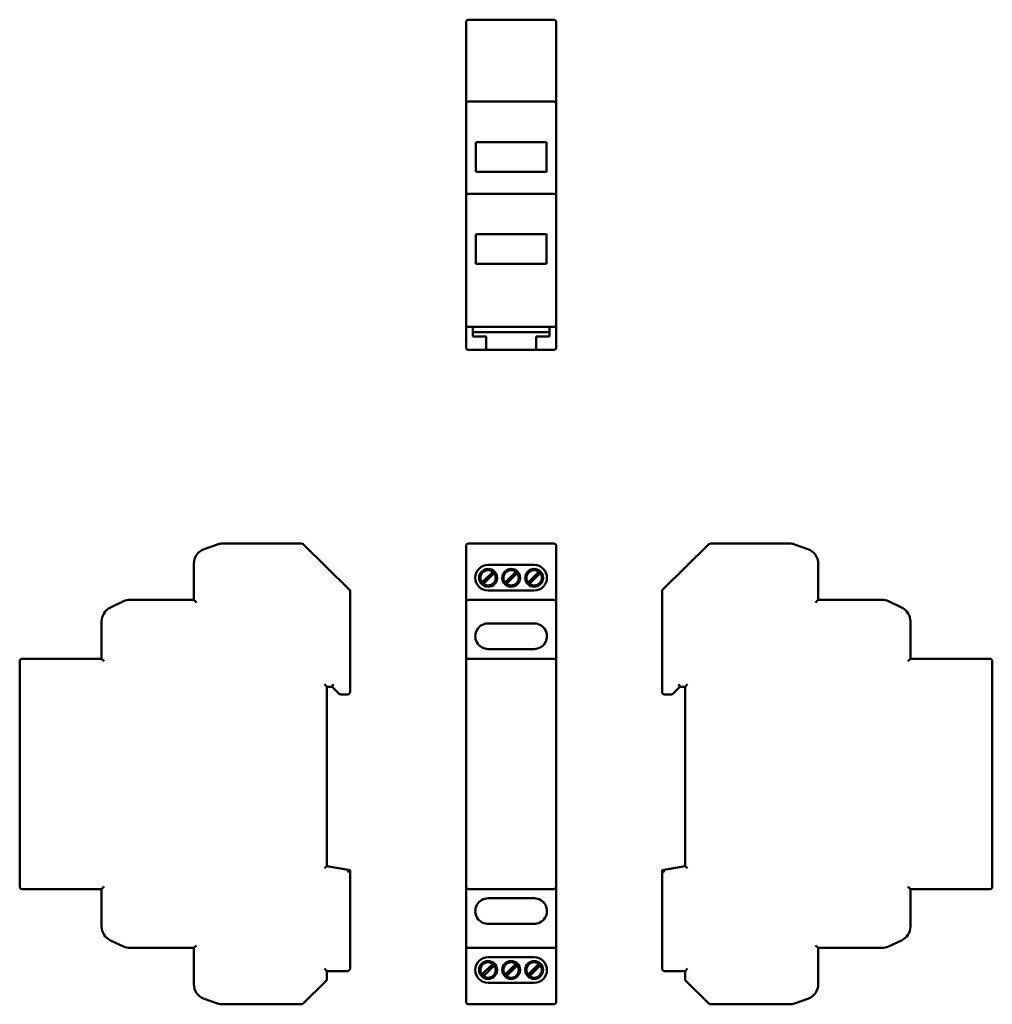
# Model space of a CAD drawing. Header units: millimetres. Extents: x 12 to 202, y 84 to 276.
import ezdxf

# ---------------------------------------------------------------- set-up
doc = ezdxf.new("R2010")
doc.units = ezdxf.units.MM
doc.layers.add('Viditelné hrany(CSN)', color=7, linetype='Continuous', lineweight=50)

msp = doc.modelspace()

# ---------------------------------------------------------------- linework, layer by layer
at = {"layer": 'Viditelné hrany(CSN)'}
for p, q in [((99.21, 259.57), (99.21, 275.57)), ((116.31, 276.07), (99.71, 276.07)), ((116.81, 259.57), (116.81, 275.57)), ((116.31, 260.07), (99.71, 260.07)), ((99.21, 258.13), (99.21, 259.57)), ((99.21, 258.13), (99.21, 255.56)), ((116.81, 259.57), (116.81, 258.13)), ((116.81, 255.56), (116.81, 258.13)), ((99.21, 254.5), (99.21, 255.56)), ((99.21, 254.5), (99.21, 241.57)), ((116.81, 255.56), (116.81, 254.5)), ((116.81, 241.57), (116.81, 254.5)), ((101.11, 252.17), (114.91, 252.17)), ((101.11, 246.37), (101.11, 252.17)), ((114.91, 252.17), (114.91, 246.37)), ((114.91, 246.37), (101.11, 246.37)), ((99.21, 239.9), (99.21, 241.57)), ((116.31, 242.07), (99.71, 242.07)), ((116.81, 241.57), (116.81, 239.9)), ((99.21, 239.9), (99.21, 237.29)), ((116.81, 237.29), (116.81, 239.9)), ((99.21, 236.46), (99.21, 237.29)), ((116.81, 237.29), (116.81, 236.46)), ((99.21, 236.46), (99.21, 221.07)), ((116.81, 221.07), (116.81, 236.46)), ((101.11, 234.17), (114.91, 234.17)), ((101.11, 228.37), (101.11, 234.17)), ((114.91, 234.17), (114.91, 228.37)), ((114.91, 228.37), (101.11, 228.37)), ((99.21, 221.07), (99.21, 216.57)), ((116.81, 216.57), (116.81, 221.07)), ((99.21, 212.07), (99.21, 216.57)), ((99.71, 216.07), (116.31, 216.07)), ((100.51, 214.17), (100.51, 216.07)), ((115.51, 214.17), (115.51, 216.07)), ((116.81, 212.07), (116.81, 216.57)), ((100.51, 215.07), (115.51, 215.07)), ((100.51, 214.17), (103.11, 214.17)), ((103.11, 212.07), (103.11, 214.17)), ((112.91, 212.07), (112.91, 214.17)), ((115.51, 214.17), (112.91, 214.17)), ((99.71, 211.57), (103.11, 211.57)), ((103.11, 212.07), (103.11, 211.57)), ((103.11, 211.57), (112.91, 211.57)), ((112.91, 211.57), (112.91, 212.07)), ((112.91, 211.57), (116.31, 211.57)), ((50.66, 173.6), (48.05, 172.67)), ((67.04, 173.77), (51.66, 173.77)), ((76.4, 164.81), (67.39, 173.62)), ((99.21, 173.12), (99.21, 173.27)), ((99.21, 173.12), (99.21, 172.2)), ((99.71, 173.77), (116.31, 173.77)), ((116.81, 173.27), (116.81, 173.12)), ((116.81, 172.2), (116.81, 173.12)), ((146.62, 173.62), (137.62, 164.81)), ((162.35, 173.77), (146.97, 173.77)), ((165.97, 172.67), (163.35, 173.6)), ((99.21, 169.84), (99.21, 172.2)), ((116.81, 172.2), (116.81, 169.84)), ((46.05, 169.84), (46.05, 162.77)), ((99.21, 169.84), (99.21, 162.27)), ((103.51, 169.57), (112.51, 169.57)), ((116.81, 162.27), (116.81, 169.84)), ((167.97, 162.77), (167.97, 169.84)), ((102.45, 166.29), (104.29, 168.13)), ((104.57, 167.84), (102.73, 166.01)), ((104.29, 168.13), (104.36, 168.2)), ((104.36, 168.2), (104.38, 168.22)), ((104.64, 167.91), (104.57, 167.84)), ((104.66, 167.94), (104.64, 167.91)), ((106.95, 166.29), (108.79, 168.13)), ((109.07, 167.84), (107.23, 166.01)), ((108.79, 168.13), (108.86, 168.2)), ((108.86, 168.2), (108.88, 168.22)), ((109.14, 167.91), (109.07, 167.84)), ((109.16, 167.94), (109.14, 167.91)), ((111.45, 166.29), (113.29, 168.13)), ((113.57, 167.84), (111.73, 166.01)), ((113.29, 168.13), (113.36, 168.2)), ((113.36, 168.2), (113.38, 168.22)), ((113.64, 167.91), (113.57, 167.84)), ((113.66, 167.94), (113.64, 167.91)), ((102.36, 166.2), (102.38, 166.22)), ((102.38, 166.22), (102.45, 166.29)), ((102.66, 165.94), (102.64, 165.91)), ((102.73, 166.01), (102.66, 165.94)), ((106.86, 166.2), (106.88, 166.22)), ((106.88, 166.22), (106.95, 166.29)), ((107.16, 165.94), (107.14, 165.91)), ((107.23, 166.01), (107.16, 165.94)), ((111.36, 166.2), (111.38, 166.22)), ((111.38, 166.22), (111.45, 166.29)), ((111.66, 165.94), (111.64, 165.91)), ((111.73, 166.01), (111.66, 165.94)), ((76.55, 144.77), (76.55, 164.45)), ((112.51, 164.57), (103.51, 164.57)), ((137.47, 164.45), (137.47, 144.77)), ((32.34, 162.48), (29.77, 161.28)), ((46.05, 162.77), (33.61, 162.77)), ((46.05, 162.77), (46.55, 162.27)), ((99.21, 162.03), (99.21, 162.27)), ((99.21, 162.03), (99.21, 160.82)), ((99.71, 162.77), (116.31, 162.77)), ((116.81, 162.27), (116.81, 162.03)), ((116.81, 160.82), (116.81, 162.03)), ((167.47, 162.27), (167.97, 162.77)), ((180.4, 162.77), (167.97, 162.77)), ((184.24, 161.28), (181.67, 162.48)), ((99.21, 158.56), (99.21, 160.82)), ((116.81, 160.82), (116.81, 158.56)), ((28.05, 158.56), (28.05, 151.27)), ((99.21, 158.56), (99.21, 150.77)), ((103.71, 158.16), (112.31, 158.16)), ((116.81, 150.77), (116.81, 158.56)), ((185.97, 151.27), (185.97, 158.56)), ((112.51, 153.16), (103.51, 153.16)), ((12.05, 150.77), (12.05, 106.77)), ((28.05, 151.27), (12.55, 151.27)), ((28.05, 151.27), (28.55, 150.77)), ((99.21, 150.77), (99.21, 106.77)), ((116.31, 151.27), (99.71, 151.27)), ((116.81, 106.77), (116.81, 150.77)), ((185.47, 150.77), (185.97, 151.27)), ((201.47, 151.27), (185.97, 151.27)), ((201.97, 106.77), (201.97, 150.77)), ((71.55, 146.27), (72.05, 145.77)), ((73.25, 146.27), (73.05, 145.77)), ((140.76, 146.27), (140.97, 145.77)), ((141.97, 145.77), (142.47, 146.27)), ((72.05, 110.77), (72.05, 145.77)), ((72.05, 145.77), (73.05, 145.77)), ((73.05, 145.77), (74.4, 144.41)), ((74.75, 144.27), (76.05, 144.27)), ((137.97, 144.27), (139.26, 144.27)), ((139.61, 144.41), (140.97, 145.77)), ((140.97, 145.77), (141.97, 145.77)), ((141.97, 145.77), (141.97, 110.77)), ((72.05, 110.77), (71.55, 110.35)), ((76.55, 109.97), (72.05, 110.77)), ((76.05, 109.55), (76.55, 109.97)), ((76.55, 90.77), (76.55, 109.97)), ((141.97, 110.77), (137.47, 109.97)), ((137.47, 109.97), (137.47, 90.77)), ((137.47, 109.97), (137.97, 109.55)), ((141.97, 110.77), (142.47, 110.35)), ((12.55, 106.27), (28.05, 106.27)), ((28.05, 106.27), (28.55, 106.77)), ((28.05, 106.27), (28.05, 98.97)), ((99.21, 106.77), (99.21, 98.97)), ((99.71, 106.27), (116.31, 106.27)), ((116.81, 98.97), (116.81, 106.77)), ((185.47, 106.77), (185.97, 106.27)), ((185.97, 106.27), (201.47, 106.27)), ((185.97, 98.97), (185.97, 106.27)), ((103.51, 104.47), (112.51, 104.47)), ((99.21, 96.71), (99.21, 98.97)), ((112.35, 99.47), (103.67, 99.47)), ((116.81, 98.97), (116.81, 96.71)), ((29.77, 96.26), (32.34, 95.05)), ((99.21, 96.71), (99.21, 95.5)), ((116.81, 95.5), (116.81, 96.71)), ((181.67, 95.05), (184.24, 96.26)), ((33.61, 94.77), (46.05, 94.77)), ((46.05, 94.77), (46.55, 95.27)), ((46.05, 94.77), (46.05, 87.69)), ((99.21, 95.27), (99.21, 95.5)), ((99.21, 95.27), (99.21, 87.69)), ((99.71, 94.77), (116.31, 94.77)), ((116.81, 95.5), (116.81, 95.27)), ((116.81, 87.69), (116.81, 95.27)), ((167.47, 95.27), (167.97, 94.77)), ((167.97, 87.69), (167.97, 94.77)), ((167.97, 94.77), (180.4, 94.77)), ((103.51, 92.97), (112.51, 92.97)), ((71.55, 90.77), (72.05, 90.27)), ((102.45, 89.69), (104.29, 91.53)), ((104.57, 91.24), (102.73, 89.41)), ((104.29, 91.53), (104.36, 91.6)), ((104.36, 91.6), (104.38, 91.62)), ((104.64, 91.31), (104.57, 91.24)), ((104.66, 91.34), (104.64, 91.31)), ((106.95, 89.69), (108.79, 91.53)), ((109.07, 91.24), (107.23, 89.41)), ((108.79, 91.53), (108.86, 91.6)), ((108.86, 91.6), (108.88, 91.62)), ((109.14, 91.31), (109.07, 91.24)), ((109.16, 91.34), (109.14, 91.31)), ((111.45, 89.69), (113.29, 91.53)), ((113.57, 91.24), (111.73, 89.41)), ((113.29, 91.53), (113.36, 91.6)), ((113.36, 91.6), (113.38, 91.62)), ((113.64, 91.31), (113.57, 91.24)), ((113.66, 91.34), (113.64, 91.31)), ((142.47, 90.77), (141.97, 90.27)), ((72.05, 88.68), (72.05, 90.27)), ((72.05, 90.27), (76.05, 90.27)), ((102.36, 89.6), (102.38, 89.62)), ((102.38, 89.62), (102.45, 89.69)), ((102.66, 89.34), (102.64, 89.31)), ((102.73, 89.41), (102.66, 89.34)), ((106.86, 89.6), (106.88, 89.62)), ((106.88, 89.62), (106.95, 89.69)), ((107.16, 89.34), (107.14, 89.31)), ((107.23, 89.41), (107.16, 89.34)), ((111.36, 89.6), (111.38, 89.62)), ((111.38, 89.62), (111.45, 89.69)), ((111.66, 89.34), (111.64, 89.31)), ((111.73, 89.41), (111.66, 89.34)), ((137.97, 90.27), (141.97, 90.27)), ((141.97, 90.27), (141.97, 88.68)), ((67.39, 83.91), (71.9, 88.32)), ((99.21, 85.33), (99.21, 87.69)), ((112.51, 87.97), (103.51, 87.97)), ((116.81, 87.69), (116.81, 85.33)), ((142.12, 88.32), (146.62, 83.91)), ((48.05, 84.86), (50.66, 83.94)), ((99.21, 85.33), (99.21, 84.41)), ((116.81, 84.41), (116.81, 85.33)), ((163.35, 83.94), (165.97, 84.86)), ((51.66, 83.77), (67.04, 83.77)), ((99.21, 84.27), (99.21, 84.41)), ((99.71, 83.77), (116.31, 83.77)), ((116.81, 84.41), (116.81, 84.27)), ((146.97, 83.77), (162.35, 83.77))]:
    msp.add_line(p, q, dxfattribs=at)
for centre, radius in [((103.51, 167.07), 1.75), ((103.51, 167.07), 1.5), ((108.01, 167.07), 1.75), ((108.01, 167.07), 1.5), ((112.51, 167.07), 1.75), ((112.51, 167.07), 1.5), ((103.51, 90.47), 1.75), ((103.51, 90.47), 1.5), ((108.01, 90.47), 1.75), ((108.01, 90.47), 1.5), ((112.51, 90.47), 1.75), ((112.51, 90.47), 1.5)]:
    msp.add_circle(centre, radius, dxfattribs=at)
for centre, radius, start, end in [((99.71, 275.57), 0.5, 90, 180), ((116.31, 275.57), 0.5, 0, 90), ((99.71, 259.57), 0.5, 90, 180), ((116.31, 259.57), 0.5, 0, 90), ((99.71, 241.57), 0.5, 90, 180), ((116.31, 241.57), 0.5, 0, 90), ((99.71, 216.57), 0.5, 180, 270), ((116.31, 216.57), 0.5, 270, 0), ((99.71, 212.07), 0.5, 180, 270), ((116.31, 212.07), 0.5, 270, 0), ((51.66, 170.77), 3, 90, 109.44), ((67.04, 173.27), 0.5, 45.6031, 90), ((99.71, 173.27), 0.5, 90, 180), ((116.31, 173.27), 0.5, 0, 90), ((146.97, 173.27), 0.5, 90, 134.3969), ((162.35, 170.77), 3, 70.56, 90), ((49.05, 169.84), 3, 109.44, 180), ((164.97, 169.84), 3, 0, 70.56), ((103.51, 167.07), 2.5, 90, 270), ((112.51, 167.07), 2.5, 270, 90), ((103.51, 167.07), 1.44, 37.0339, 52.9661), ((108.01, 167.07), 1.44, 37.0339, 52.9661), ((112.51, 167.07), 1.44, 37.0339, 52.9661), ((103.51, 167.07), 1.44, 217.0339, 232.9661), ((108.01, 167.07), 1.44, 217.0339, 232.9661), ((112.51, 167.07), 1.44, 217.0339, 232.9661), ((76.05, 164.45), 0.5, 0, 45.6031), ((137.97, 164.45), 0.5, 134.3969, 180), ((33.61, 159.77), 3, 90, 115.1448), ((99.71, 162.27), 0.5, 90, 180), ((116.31, 162.27), 0.5, 0, 90), ((180.4, 159.77), 3, 64.8552, 90), ((31.05, 158.56), 3, 115.1448, 180), ((182.97, 158.56), 3, 0, 64.8552), ((103.51, 155.66), 2.5, 85.4114, 270), ((112.51, 155.66), 2.5, 270, 94.5886), ((12.55, 150.77), 0.5, 90, 180), ((99.71, 150.77), 0.5, 90, 180), ((116.31, 150.77), 0.5, 0, 90), ((201.47, 150.77), 0.5, 0, 90), ((74.75, 144.77), 0.5, 225, 270), ((76.05, 144.77), 0.5, 270, 0), ((137.97, 144.77), 0.5, 180, 270), ((139.26, 144.77), 0.5, 270, 315), ((12.55, 106.77), 0.5, 180, 270), ((99.71, 106.77), 0.5, 180, 270), ((116.31, 106.77), 0.5, 270, 0), ((201.47, 106.77), 0.5, 270, 0), ((103.51, 101.97), 2.5, 90, 273.7742), ((112.51, 101.97), 2.5, 266.2258, 90), ((31.05, 98.97), 3, 180, 244.8552), ((182.97, 98.97), 3, 295.1448, 0), ((33.61, 97.77), 3, 244.8552, 270), ((99.71, 95.27), 0.5, 180, 270), ((116.31, 95.27), 0.5, 270, 0), ((180.4, 97.77), 3, 270, 295.1448), ((103.51, 90.47), 2.5, 90, 270), ((112.51, 90.47), 2.5, 270, 90), ((76.05, 90.77), 0.5, 270, 0), ((103.51, 90.47), 1.44, 37.0339, 52.9661), ((108.01, 90.47), 1.44, 37.0339, 52.9661), ((112.51, 90.47), 1.44, 37.0339, 52.9661), ((137.97, 90.77), 0.5, 180, 270), ((71.55, 88.68), 0.5, 314.3969, 0), ((103.51, 90.47), 1.44, 217.0339, 232.9661), ((108.01, 90.47), 1.44, 217.0339, 232.9661), ((112.51, 90.47), 1.44, 217.0339, 232.9661), ((142.47, 88.68), 0.5, 180, 225.6031), ((49.05, 87.69), 3, 180, 250.56), ((164.97, 87.69), 3, 289.44, 0), ((51.66, 86.77), 3, 250.56, 270), ((67.04, 84.27), 0.5, 270, 314.3969), ((99.71, 84.27), 0.5, 180, 270), ((116.31, 84.27), 0.5, 270, 0), ((146.97, 84.27), 0.5, 225.6031, 270), ((162.35, 86.77), 3, 270, 289.44)]:
    msp.add_arc(centre, radius, start, end, dxfattribs=at)

doc.saveas('drawing.dxf')
